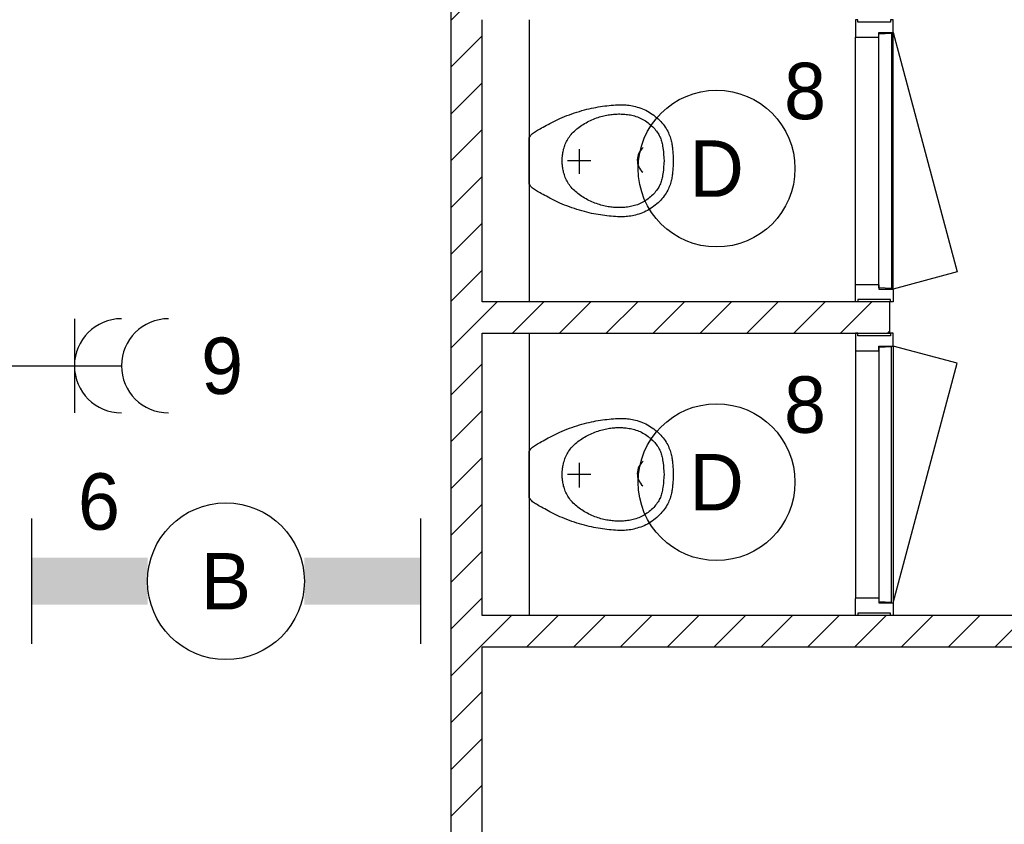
# Model space of a CAD drawing. Header units: millimetres. Extents: x -14827 to 65869, y -40284 to 56382.
# Tile 17 of 53: x 42838 to 45977, y 21244 to 23810. Entities that reach past the tile are written whole.
import ezdxf
from ezdxf.enums import TextEntityAlignment as Align

# ---------------------------------------------------------------- set-up
doc = ezdxf.new("R2010")
doc.units = ezdxf.units.MM
doc.header["$LTSCALE"] = 100
for name, color, linetype in [('AA32XI--_HOUT', 242, 'Continuous'), ('EL6222--', 130, 'Continuous'), ('EL6311--', 130, 'Continuous'), ('xref', 9, 'Continuous')]:
    doc.layers.add(name, color=color, linetype=linetype)
doc.styles.add('BURO-018', font='BUROFONT', dxfattribs={"height": 180})

# ---------------------------------------------------------------- blocks, each defined once
blk = doc.blocks.new('1115B61240')
at = {"color": 0}
for p, q in [((-6.2, 2), (-6.2, -2)), ((6.2, 2), (6.2, -2))]:
    blk.add_line(p, q, dxfattribs=at)
at = {"color": 0, "linetype": 'Continuous'}
blk.add_circle((0, 0), 2.5, dxfattribs=at)
at = {"color": 0}
for points in [[(-2.5, 0.75), (-6.2, 0.75), (-2.5, -0.75), (-6.2, -0.75)], [(2.5, 0.75), (6.2, 0.75), (2.5, -0.75), (6.2, -0.75)]]:
    blk.add_solid(points, dxfattribs=at)
at = {"color": 0, "linetype": 'Continuous', "style": 'BURO-018'}
for tag, p in [('E_GKAST', (0, 8)), ('E_GROEP', (0, 5)), ('E_SGROEP', (4.5, 5)), ('E_ARMCODE', (0, 0)), ('E_SLET', (4.5, -3))]:
    blk.add_attdef(tag, text='', height=1.8, dxfattribs=at).set_placement(p, align=Align.MIDDLE)
blk = doc.blocks.new('111304A')
at = {"color": 0, "linetype": 'Continuous'}
for p, q in [((0, 1), (0, 4.5)), ((-1.5, 3), (1.5, 3))]:
    blk.add_line(p, q, dxfattribs=at)
for centre in [(0, 6), (0, 4.5)]:
    blk.add_arc(centre, 1.5, 180, 0, dxfattribs=at)
at = {"color": 0, "linetype": 'Continuous', "style": 'BURO-018'}
for tag, p in [('E_GKAST', (0, 11.5)), ('E_GROEP', (0, 8.5)), ('E_SGROEP', (4.5, 8.5))]:
    blk.add_attdef(tag, text='', height=1.8, dxfattribs=at).set_placement(p, align=Align.MIDDLE)
at = {"color": 0, "linetype": 'Continuous', "style": 'BURO-018', "flags": 1}
for tag, p in [('E_VERMCODE', (13, 8.5)), ('E_MATCODE', (0, 0))]:
    blk.add_attdef(tag, text='', height=1.8, dxfattribs=at).set_placement(p, align=Align.MIDDLE)
blk = doc.blocks.new('1115B3A')
at = {"color": 0, "linetype": 'Continuous'}
blk.add_circle((0, 0), 2.5, dxfattribs=at)
at = {"color": 0, "linetype": 'Continuous', "style": 'BURO-018'}
for tag, p in [('E_GKAST', (0, 8)), ('E_GROEP', (0, 5)), ('E_SGROEP', (4.5, 5)), ('E_ARMCODE', (0, 0)), ('E_SLET', (4.5, -1))]:
    blk.add_attdef(tag, text='', height=1.8, dxfattribs=at).set_placement(p, align=Align.MIDDLE)

msp = doc.modelspace()

# ---------------------------------------------------------------- hatches: boundary and pattern name
at = {"layer": 'AA32XI--_HOUT'}
h = msp.add_hatch(dxfattribs=at)
h.set_pattern_fill('', color=256, scale=880, style=0, pattern_type=0)
h.set_pattern_definition([])
h.paths.add_polyline_path([(45502.6, 23810), (45502.6, 23756), (45504.6, 23754), (45575.6, 23754), (45577.6, 23756), (45577.6, 23769), (45620.6, 23769), (45622.6, 23771), (45622.6, 23810), (45614.6, 23810), (45614.6, 23802), (45510.6, 23802), (45510.6, 23810)])
h = msp.add_hatch(dxfattribs=at)
h.set_pattern_fill('', color=256, scale=880, angle=90, style=0, pattern_type=0)
h.set_pattern_definition([])
h.paths.add_polyline_path([(45502.6, 22910), (45502.6, 22964), (45504.6, 22966), (45575.6, 22966), (45577.6, 22964), (45577.6, 22951), (45620.6, 22951), (45622.6, 22949), (45622.6, 22910), (45614.6, 22910), (45614.6, 22918), (45510.6, 22918), (45510.6, 22910)])
h = msp.add_hatch(dxfattribs=at)
h.set_pattern_fill('', color=256, scale=880, style=0, pattern_type=0)
h.set_pattern_definition([])
h.paths.add_polyline_path([(45502.6, 22810), (45502.6, 22756), (45504.6, 22754), (45575.6, 22754), (45577.6, 22756), (45577.6, 22769), (45620.6, 22769), (45622.6, 22771), (45622.6, 22810), (45614.6, 22810), (45614.6, 22802), (45510.6, 22802), (45510.6, 22810)])
h = msp.add_hatch(dxfattribs=at)
h.set_pattern_fill('', color=256, scale=880, angle=90, style=0, pattern_type=0)
h.set_pattern_definition([])
h.paths.add_polyline_path([(45502.6, 21910), (45502.6, 21964), (45504.6, 21966), (45575.6, 21966), (45577.6, 21964), (45577.6, 21951), (45620.6, 21951), (45622.6, 21949), (45622.6, 21910), (45614.6, 21910), (45614.6, 21918), (45510.6, 21918), (45510.6, 21910)])

# ---------------------------------------------------------------- linework, layer by layer
at = {"layer": 'xref'}
for p, q in [((44212.6, 28810), (44212.6, 20010)), ((44212.6, 23807.7), (44315, 23910)), ((44312.6, 22910), (44312.6, 23810)), ((44462.6, 23810), (44462.6, 22910)), ((45577.6, 23765), (45617.6, 23767)), ((45577.6, 22955), (45577.6, 23765)), ((45617.6, 23767), (45617.6, 22953)), ((45622.6, 22951), (45622.6, 23769)), ((45622.6, 23769), (45827.1, 23005.8)), ((44212.6, 23658.3), (44312.6, 23758.3)), ((45502.6, 22966), (45502.6, 23754)), ((45577.6, 22966), (45577.6, 23754)), ((44212.6, 23509), (44312.6, 23609)), ((44598.6, 23509.8), (44606.6, 23512.6)), ((44606.6, 23512.6), (44614.7, 23515.2)), ((44614.7, 23515.2), (44622.7, 23517.7)), ((44622.7, 23517.7), (44630.6, 23520)), ((44630.6, 23520), (44638.4, 23522.2)), ((44638.4, 23522.2), (44646.1, 23524.2)), ((44646.1, 23524.2), (44653.5, 23526)), ((44653.5, 23526), (44660.9, 23527.6)), ((44660.9, 23527.6), (44668.1, 23529.1)), ((44668.1, 23529.1), (44675.2, 23530.4)), ((44675.2, 23530.4), (44682.3, 23531.7)), ((44682.3, 23531.7), (44689.4, 23532.8)), ((44689.4, 23532.8), (44696.4, 23533.8)), ((44696.4, 23533.8), (44703.5, 23534.8)), ((44703.5, 23534.8), (44710.5, 23535.6)), ((44710.5, 23535.6), (44717.5, 23536.4)), ((44717.5, 23536.4), (44724.3, 23537.1)), ((44724.3, 23537.1), (44731, 23537.6)), ((44731, 23537.6), (44737.6, 23538.1)), ((44737.6, 23538.1), (44743.9, 23538.4)), ((44743.9, 23538.4), (44749.9, 23538.6)), ((44749.9, 23538.6), (44755.6, 23538.7)), ((44755.6, 23538.7), (44761.1, 23538.7)), ((44761.1, 23538.7), (44766.3, 23538.5)), ((44766.3, 23538.5), (44771.4, 23538.2)), ((44771.4, 23538.2), (44776.4, 23537.7)), ((44776.4, 23537.7), (44781.4, 23537.1)), ((44781.4, 23537.1), (44786.4, 23536.3)), ((44786.4, 23536.3), (44791.4, 23535.4)), ((44791.4, 23535.4), (44796.6, 23534.3)), ((44796.6, 23534.3), (44801.8, 23533)), ((44801.8, 23533), (44807.2, 23531.5)), ((44807.2, 23531.5), (44812.5, 23529.9)), ((44812.5, 23529.9), (44817.9, 23528)), ((44817.9, 23528), (44823.4, 23526)), ((44823.4, 23526), (44828.8, 23523.7)), ((44828.8, 23523.7), (44834.1, 23521.1)), ((44834.1, 23521.1), (44839.4, 23518.4)), ((44839.4, 23518.4), (44844.6, 23515.4)), ((44844.6, 23515.4), (44849.7, 23512.1)), ((44849.7, 23512.1), (44854.7, 23508.7)), ((44528.5, 23479.2), (44534.5, 23482.3)), ((44534.5, 23482.3), (44540.7, 23485.4)), ((44540.7, 23485.4), (44547.1, 23488.6)), ((44547.1, 23488.6), (44553.8, 23491.7)), ((44553.8, 23491.7), (44560.7, 23494.8)), ((44560.7, 23494.8), (44567.8, 23498)), ((44567.8, 23498), (44575.2, 23501)), ((44575.2, 23501), (44582.8, 23504)), ((44582.8, 23504), (44590.6, 23507)), ((44590.6, 23507), (44598.6, 23509.8)), ((44639.1, 23478.9), (44643.7, 23481.5)), ((44643.7, 23481.5), (44648.3, 23484)), ((44648.3, 23484), (44653, 23486.4)), ((44653, 23486.4), (44657.8, 23488.7)), ((44657.8, 23488.7), (44662.6, 23490.8)), ((44662.6, 23490.8), (44667.4, 23492.9)), ((44667.4, 23492.9), (44672.2, 23494.8)), ((44672.2, 23494.8), (44677.1, 23496.6)), ((44677.1, 23496.6), (44681.9, 23498.3)), ((44681.9, 23498.3), (44686.6, 23499.8)), ((44686.6, 23499.8), (44691.3, 23501.2)), ((44691.3, 23501.2), (44696, 23502.5)), ((44696, 23502.5), (44700.6, 23503.6)), ((44700.6, 23503.6), (44705.2, 23504.6)), ((44705.2, 23504.6), (44709.7, 23505.5)), ((44709.7, 23505.5), (44714.1, 23506.3)), ((44714.1, 23506.3), (44718.4, 23507)), ((44718.4, 23507), (44722.7, 23507.6)), ((44722.7, 23507.6), (44726.9, 23508.1)), ((44726.9, 23508.1), (44731, 23508.5)), ((44731, 23508.5), (44735.1, 23508.8)), ((44735.1, 23508.8), (44739.1, 23509.1)), ((44739.1, 23509.1), (44743.1, 23509.2)), ((44743.1, 23509.2), (44747.2, 23509.3)), ((44747.2, 23509.3), (44751.3, 23509.3)), ((44751.3, 23509.3), (44755.3, 23509.2)), ((44755.3, 23509.2), (44759.5, 23509.1)), ((44759.5, 23509.1), (44763.6, 23508.8)), ((44763.6, 23508.8), (44767.9, 23508.5)), ((44767.9, 23508.5), (44772.1, 23508.1)), ((44772.1, 23508.1), (44776.4, 23507.5)), ((44776.4, 23507.5), (44780.7, 23506.8)), ((44780.7, 23506.8), (44785.1, 23506.1)), ((44785.1, 23506.1), (44789.5, 23505.1)), ((44789.5, 23505.1), (44794, 23504.1)), ((44794, 23504.1), (44798.5, 23502.9)), ((44798.5, 23502.9), (44803, 23501.5)), ((44803, 23501.5), (44807.5, 23500)), ((44807.5, 23500), (44811.9, 23498.3)), ((44811.9, 23498.3), (44816.4, 23496.4)), ((44816.4, 23496.4), (44820.8, 23494.3)), ((44820.8, 23494.3), (44825.1, 23492)), ((44825.1, 23492), (44829.4, 23489.6)), ((44829.4, 23489.6), (44833.6, 23487)), ((44833.6, 23487), (44837.7, 23484.2)), ((44837.7, 23484.2), (44841.7, 23481.3)), ((44841.7, 23481.3), (44845.5, 23478.2)), ((44854.7, 23508.7), (44859.6, 23505.1)), ((44859.6, 23505.1), (44864.4, 23501.4)), ((44864.4, 23501.4), (44869, 23497.5)), ((44869, 23497.5), (44873.4, 23493.5)), ((44873.4, 23493.5), (44877.7, 23489.4)), ((44877.7, 23489.4), (44881.7, 23485.2)), ((44881.7, 23485.2), (44885.6, 23480.9)), ((44885.6, 23480.9), (44889.3, 23476.5)), ((44212.6, 23359.7), (44312.6, 23459.7)), ((44473.3, 23447.2), (44476.1, 23449.4)), ((44476.1, 23449.4), (44479, 23451.5)), ((44479, 23451.5), (44482.1, 23453.4)), ((44482.1, 23453.4), (44485.5, 23455.4)), ((44485.5, 23455.4), (44489.2, 23457.5)), ((44489.2, 23457.5), (44493.1, 23459.8)), ((44493.1, 23459.8), (44497.4, 23462.2)), ((44497.4, 23462.2), (44502, 23464.8)), ((44502, 23464.8), (44506.8, 23467.5)), ((44506.8, 23467.5), (44511.9, 23470.3)), ((44511.9, 23470.3), (44517.2, 23473.2)), ((44517.2, 23473.2), (44522.7, 23476.2)), ((44522.7, 23476.2), (44528.5, 23479.2)), ((44599.7, 23447.9), (44603, 23451.4)), ((44603, 23451.4), (44606.5, 23454.9)), ((44606.5, 23454.9), (44610.1, 23458.2)), ((44610.1, 23458.2), (44613.9, 23461.5)), ((44613.9, 23461.5), (44617.8, 23464.6)), ((44617.8, 23464.6), (44621.8, 23467.7)), ((44621.8, 23467.7), (44626, 23470.6)), ((44626, 23470.6), (44630.3, 23473.5)), ((44630.3, 23473.5), (44634.6, 23476.2)), ((44634.6, 23476.2), (44639.1, 23478.9)), ((44845.5, 23478.2), (44849.3, 23475.1)), ((44849.3, 23475.1), (44852.9, 23471.8)), ((44852.9, 23471.8), (44856.3, 23468.5)), ((44856.3, 23468.5), (44859.6, 23465.2)), ((44859.6, 23465.2), (44862.7, 23461.7)), ((44862.7, 23461.7), (44865.6, 23458.2)), ((44865.6, 23458.2), (44868.3, 23454.7)), ((44868.3, 23454.7), (44870.9, 23451.2)), ((44870.9, 23451.2), (44873.3, 23447.6)), ((44889.3, 23476.5), (44892.7, 23472.1)), ((44892.7, 23472.1), (44895.9, 23467.6)), ((44895.9, 23467.6), (44898.9, 23463.1)), ((44898.9, 23463.1), (44901.6, 23458.6)), ((44901.6, 23458.6), (44904, 23454.1)), ((44904, 23454.1), (44906.2, 23449.6)), ((44906.2, 23449.6), (44908.2, 23445.1)), ((44462.6, 23433.4), (44465.4, 23437.9)), ((44462.6, 23286.6), (44462.6, 23433.4)), ((44465.4, 23437.9), (44468, 23441.6)), ((44468, 23441.6), (44470.6, 23444.6)), ((44470.6, 23444.6), (44473.3, 23447.2)), ((44579.4, 23417.2), (44581.3, 23421.2)), ((44581.3, 23421.2), (44583.4, 23425.2)), ((44583.4, 23425.2), (44585.7, 23429.1)), ((44585.7, 23429.1), (44588.1, 23433)), ((44588.1, 23433), (44590.7, 23436.8)), ((44590.7, 23436.8), (44593.6, 23440.6)), ((44593.6, 23440.6), (44596.6, 23444.3)), ((44596.6, 23444.3), (44599.7, 23447.9)), ((44873.3, 23447.6), (44875.4, 23444)), ((44875.4, 23444), (44877.3, 23440.4)), ((44877.3, 23440.4), (44879.1, 23436.9)), ((44879.1, 23436.9), (44880.7, 23433.2)), ((44880.7, 23433.2), (44882.1, 23429.6)), ((44882.1, 23429.6), (44883.3, 23425.9)), ((44883.3, 23425.9), (44884.4, 23422.2)), ((44884.4, 23422.2), (44885.5, 23418.5)), ((44885.5, 23418.5), (44886.4, 23414.7)), ((44908.2, 23445.1), (44910, 23440.6)), ((44910, 23440.6), (44911.5, 23436.3)), ((44911.5, 23436.3), (44912.9, 23432.1)), ((44912.9, 23432.1), (44914.1, 23428)), ((44914.1, 23428), (44915.1, 23424)), ((44915.1, 23424), (44916, 23420.2)), ((44916, 23420.2), (44916.8, 23416.5)), ((44570, 23386.1), (44570.7, 23389.7)), ((44570.7, 23389.7), (44571.5, 23393.5)), ((44571.5, 23393.5), (44572.4, 23397.3)), ((44572.4, 23397.3), (44573.5, 23401.2)), ((44573.5, 23401.2), (44574.7, 23405.2)), ((44574.7, 23405.2), (44576.1, 23409.2)), ((44576.1, 23409.2), (44577.7, 23413.2)), ((44577.7, 23413.2), (44579.4, 23417.2)), ((44622.6, 23318.7), (44622.6, 23397.1)), ((44886.4, 23414.7), (44887.2, 23410.8)), ((44887.2, 23410.8), (44888, 23406.5)), ((44888, 23406.5), (44888.8, 23401.6)), ((44888.8, 23401.6), (44889.5, 23395.8)), ((44889.5, 23395.8), (44890.2, 23388.8)), ((44890.2, 23388.8), (44891, 23380.4)), ((44916.8, 23416.5), (44917.5, 23412.9)), ((44917.5, 23412.9), (44918.1, 23409.4)), ((44918.1, 23409.4), (44918.6, 23405.9)), ((44918.6, 23405.9), (44919.1, 23402.3)), ((44919.1, 23402.3), (44919.5, 23398.6)), ((44919.5, 23398.6), (44919.9, 23394.8)), ((44919.9, 23394.8), (44920.3, 23390.8)), ((44920.3, 23390.8), (44920.6, 23386.7)), ((44920.6, 23386.7), (44920.9, 23382.5)), ((44567.3, 23363.1), (44567.4, 23364.3)), ((44567.3, 23362), (44567.3, 23363.1)), ((44567.3, 23361), (44567.3, 23362)), ((44567.3, 23360), (44567.3, 23361)), ((44567.3, 23359.1), (44567.3, 23360)), ((44567.3, 23358.1), (44567.3, 23359.1)), ((44567.3, 23357), (44567.3, 23358.1)), ((44567.4, 23355.8), (44567.3, 23357)), ((44567.4, 23364.3), (44567.5, 23365.7)), ((44567.5, 23354.4), (44567.4, 23355.8)), ((44567.5, 23365.7), (44567.6, 23367.3)), ((44567.6, 23367.3), (44567.7, 23369.1)), ((44567.7, 23369.1), (44567.9, 23371.2)), ((44567.9, 23371.2), (44568.2, 23373.7)), ((44568.2, 23373.7), (44568.5, 23376.4)), ((44568.5, 23376.4), (44568.9, 23379.4)), ((44568.9, 23379.4), (44569.4, 23382.7)), ((44569.4, 23382.7), (44570, 23386.1)), ((44659.2, 23360), (44584.6, 23360)), ((44891, 23380.4), (44891.8, 23370.2)), ((44891.8, 23370.2), (44892.7, 23357.9)), ((44892.7, 23362.1), (44891.8, 23349.9)), ((44920.9, 23382.5), (44921.2, 23378.1)), ((44921.2, 23378.1), (44921.5, 23373.7)), ((44921.5, 23373.7), (44921.6, 23369.1)), ((44921.6, 23369.1), (44921.7, 23364.6)), ((44921.7, 23355.4), (44921.6, 23350.9)), ((44921.7, 23364.6), (44921.8, 23360)), ((44921.8, 23360), (44921.7, 23355.4)), ((44567.6, 23352.8), (44567.5, 23354.4)), ((44567.7, 23350.9), (44567.6, 23352.8)), ((44567.9, 23348.8), (44567.7, 23350.9)), ((44568.2, 23346.4), (44567.9, 23348.8)), ((44568.5, 23343.6), (44568.2, 23346.4)), ((44568.9, 23340.6), (44568.5, 23343.6)), ((44569.4, 23337.4), (44568.9, 23340.6)), ((44570, 23333.9), (44569.4, 23337.4)), ((44570.7, 23330.3), (44570, 23333.9)), ((44571.5, 23326.5), (44570.7, 23330.3)), ((44572.4, 23322.7), (44571.5, 23326.5)), ((44889.5, 23324.2), (44888.8, 23318.4)), ((44890.2, 23331.2), (44889.5, 23324.2)), ((44891, 23339.6), (44890.2, 23331.2)), ((44891.8, 23349.9), (44891, 23339.6)), ((44919.9, 23325.2), (44919.5, 23321.4)), ((44920.3, 23329.2), (44919.9, 23325.2)), ((44920.6, 23333.3), (44920.3, 23329.2)), ((44920.9, 23337.6), (44920.6, 23333.3)), ((44921.2, 23341.9), (44920.9, 23337.6)), ((44921.5, 23346.4), (44921.2, 23341.9)), ((44921.6, 23350.9), (44921.5, 23346.4)), ((44212.6, 23210.3), (44312.6, 23310.3)), ((44573.5, 23318.8), (44572.4, 23322.7)), ((44574.7, 23314.8), (44573.5, 23318.8)), ((44576.1, 23310.9), (44574.7, 23314.8)), ((44577.7, 23306.8), (44576.1, 23310.9)), ((44579.4, 23302.8), (44577.7, 23306.8)), ((44581.3, 23298.8), (44579.4, 23302.8)), ((44583.4, 23294.9), (44581.3, 23298.8)), ((44585.7, 23290.9), (44583.4, 23294.9)), ((44883.3, 23294.1), (44882.1, 23290.4)), ((44884.4, 23297.8), (44883.3, 23294.1)), ((44885.5, 23301.6), (44884.4, 23297.8)), ((44886.4, 23305.4), (44885.5, 23301.6)), ((44887.2, 23309.3), (44886.4, 23305.4)), ((44888, 23313.5), (44887.2, 23309.3)), ((44888.8, 23318.4), (44888, 23313.5)), ((44914.1, 23292.1), (44912.9, 23288)), ((44915.1, 23296), (44914.1, 23292.1)), ((44916, 23299.8), (44915.1, 23296)), ((44916.8, 23303.5), (44916, 23299.8)), ((44917.5, 23307.1), (44916.8, 23303.5)), ((44918.1, 23310.6), (44917.5, 23307.1)), ((44918.6, 23314.2), (44918.1, 23310.6)), ((44919.1, 23317.8), (44918.6, 23314.2)), ((44919.5, 23321.4), (44919.1, 23317.8)), ((44465.4, 23282.2), (44462.6, 23286.6)), ((44468, 23278.5), (44465.4, 23282.2)), ((44470.6, 23275.4), (44468, 23278.5)), ((44473.3, 23272.8), (44470.6, 23275.4)), ((44476.1, 23270.6), (44473.3, 23272.8)), ((44479, 23268.6), (44476.1, 23270.6)), ((44482.1, 23266.6), (44479, 23268.6)), ((44485.5, 23264.7), (44482.1, 23266.6)), ((44489.2, 23262.5), (44485.5, 23264.7)), ((44493.1, 23260.2), (44489.2, 23262.5)), ((44588.1, 23287), (44585.7, 23290.9)), ((44590.7, 23283.2), (44588.1, 23287)), ((44593.6, 23279.4), (44590.7, 23283.2)), ((44596.6, 23275.8), (44593.6, 23279.4)), ((44599.7, 23272.1), (44596.6, 23275.8)), ((44603, 23268.6), (44599.7, 23272.1)), ((44606.5, 23265.2), (44603, 23268.6)), ((44610.1, 23261.8), (44606.5, 23265.2)), ((44613.9, 23258.6), (44610.1, 23261.8)), ((44865.6, 23261.8), (44862.7, 23258.3)), ((44868.3, 23265.3), (44865.6, 23261.8)), ((44870.9, 23268.9), (44868.3, 23265.3)), ((44873.3, 23272.4), (44870.9, 23268.9)), ((44875.4, 23276), (44873.3, 23272.4)), ((44877.3, 23279.6), (44875.4, 23276)), ((44879.1, 23283.2), (44877.3, 23279.6)), ((44880.7, 23286.8), (44879.1, 23283.2)), ((44882.1, 23290.4), (44880.7, 23286.8)), ((44901.6, 23261.4), (44898.9, 23256.9)), ((44904, 23266), (44901.6, 23261.4)), ((44906.2, 23270.5), (44904, 23266)), ((44908.2, 23275), (44906.2, 23270.5)), ((44910, 23279.4), (44908.2, 23275)), ((44911.5, 23283.7), (44910, 23279.4)), ((44912.9, 23288), (44911.5, 23283.7)), ((44497.4, 23257.8), (44493.1, 23260.2)), ((44502, 23255.2), (44497.4, 23257.8)), ((44506.8, 23252.5), (44502, 23255.2)), ((44511.9, 23249.7), (44506.8, 23252.5)), ((44517.2, 23246.8), (44511.9, 23249.7)), ((44522.7, 23243.9), (44517.2, 23246.8)), ((44528.5, 23240.8), (44522.7, 23243.9)), ((44534.5, 23237.7), (44528.5, 23240.8)), ((44540.7, 23234.6), (44534.5, 23237.7)), ((44547.1, 23231.5), (44540.7, 23234.6)), ((44553.8, 23228.3), (44547.1, 23231.5)), ((44617.8, 23255.4), (44613.9, 23258.6)), ((44621.8, 23252.4), (44617.8, 23255.4)), ((44626, 23249.4), (44621.8, 23252.4)), ((44630.3, 23246.6), (44626, 23249.4)), ((44634.6, 23243.8), (44630.3, 23246.6)), ((44639.1, 23241.1), (44634.6, 23243.8)), ((44643.7, 23238.5), (44639.1, 23241.1)), ((44648.3, 23236), (44643.7, 23238.5)), ((44653, 23233.7), (44648.3, 23236)), ((44657.8, 23231.4), (44653, 23233.7)), ((44662.6, 23229.2), (44657.8, 23231.4)), ((44829.4, 23230.5), (44825.1, 23228)), ((44833.6, 23233.1), (44829.4, 23230.5)), ((44837.7, 23235.9), (44833.6, 23233.1)), ((44841.7, 23238.8), (44837.7, 23235.9)), ((44845.5, 23241.8), (44841.7, 23238.8)), ((44849.3, 23245), (44845.5, 23241.8)), ((44852.9, 23248.2), (44849.3, 23245)), ((44856.3, 23251.5), (44852.9, 23248.2)), ((44859.6, 23254.9), (44856.3, 23251.5)), ((44862.7, 23258.3), (44859.6, 23254.9)), ((44877.7, 23230.7), (44873.4, 23226.5)), ((44881.7, 23234.9), (44877.7, 23230.7)), ((44885.6, 23239.2), (44881.7, 23234.9)), ((44889.3, 23243.5), (44885.6, 23239.2)), ((44892.7, 23247.9), (44889.3, 23243.5)), ((44895.9, 23252.4), (44892.7, 23247.9)), ((44898.9, 23256.9), (44895.9, 23252.4)), ((44560.7, 23225.2), (44553.8, 23228.3)), ((44567.8, 23222.1), (44560.7, 23225.2)), ((44575.2, 23219), (44567.8, 23222.1)), ((44582.8, 23216), (44575.2, 23219)), ((44590.6, 23213.1), (44582.8, 23216)), ((44598.6, 23210.2), (44590.6, 23213.1)), ((44606.6, 23207.5), (44598.6, 23210.2)), ((44614.7, 23204.8), (44606.6, 23207.5)), ((44622.7, 23202.3), (44614.7, 23204.8)), ((44630.6, 23200), (44622.7, 23202.3)), ((44638.4, 23197.9), (44630.6, 23200)), ((44646.1, 23195.9), (44638.4, 23197.9)), ((44667.4, 23227.1), (44662.6, 23229.2)), ((44672.2, 23225.2), (44667.4, 23227.1)), ((44677.1, 23223.4), (44672.2, 23225.2)), ((44681.9, 23221.7), (44677.1, 23223.4)), ((44686.6, 23220.2), (44681.9, 23221.7)), ((44691.3, 23218.8), (44686.6, 23220.2)), ((44696, 23217.6), (44691.3, 23218.8)), ((44700.6, 23216.4), (44696, 23217.6)), ((44705.2, 23215.4), (44700.6, 23216.4)), ((44709.7, 23214.5), (44705.2, 23215.4)), ((44714.1, 23213.7), (44709.7, 23214.5)), ((44718.4, 23213.1), (44714.1, 23213.7)), ((44722.7, 23212.5), (44718.4, 23213.1)), ((44726.9, 23212), (44722.7, 23212.5)), ((44731, 23211.5), (44726.9, 23212)), ((44735.1, 23211.2), (44731, 23211.5)), ((44739.1, 23211), (44735.1, 23211.2)), ((44743.1, 23210.8), (44739.1, 23211)), ((44747.2, 23210.7), (44743.1, 23210.8)), ((44751.3, 23210.7), (44747.2, 23210.7)), ((44755.3, 23210.8), (44751.3, 23210.7)), ((44759.5, 23211), (44755.3, 23210.8)), ((44763.6, 23211.2), (44759.5, 23211)), ((44767.9, 23211.5), (44763.6, 23211.2)), ((44772.1, 23212), (44767.9, 23211.5)), ((44776.4, 23212.5), (44772.1, 23212)), ((44780.7, 23213.2), (44776.4, 23212.5)), ((44785.1, 23214), (44780.7, 23213.2)), ((44789.5, 23214.9), (44785.1, 23214)), ((44794, 23216), (44789.5, 23214.9)), ((44798.5, 23217.2), (44794, 23216)), ((44803, 23218.5), (44798.5, 23217.2)), ((44807.5, 23220.1), (44803, 23218.5)), ((44811.9, 23221.8), (44807.5, 23220.1)), ((44816.4, 23223.6), (44811.9, 23221.8)), ((44820.8, 23225.7), (44816.4, 23223.6)), ((44825.1, 23228), (44820.8, 23225.7)), ((44834.1, 23198.9), (44828.8, 23196.4)), ((44839.4, 23201.7), (44834.1, 23198.9)), ((44844.6, 23204.7), (44839.4, 23201.7)), ((44849.7, 23207.9), (44844.6, 23204.7)), ((44854.7, 23211.3), (44849.7, 23207.9)), ((44859.6, 23214.9), (44854.7, 23211.3)), ((44864.4, 23218.6), (44859.6, 23214.9)), ((44869, 23222.5), (44864.4, 23218.6)), ((44873.4, 23226.5), (44869, 23222.5)), ((44653.5, 23194.1), (44646.1, 23195.9)), ((44660.9, 23192.5), (44653.5, 23194.1)), ((44668.1, 23191), (44660.9, 23192.5)), ((44675.2, 23189.6), (44668.1, 23191)), ((44682.3, 23188.4), (44675.2, 23189.6)), ((44689.4, 23187.3), (44682.3, 23188.4)), ((44696.4, 23186.2), (44689.4, 23187.3)), ((44703.5, 23185.3), (44696.4, 23186.2)), ((44710.5, 23184.4), (44703.5, 23185.3)), ((44717.5, 23183.7), (44710.5, 23184.4)), ((44724.3, 23183), (44717.5, 23183.7)), ((44731, 23182.4), (44724.3, 23183)), ((44737.6, 23182), (44731, 23182.4)), ((44743.9, 23181.6), (44737.6, 23182)), ((44749.9, 23181.4), (44743.9, 23181.6)), ((44755.6, 23181.3), (44749.9, 23181.4)), ((44761.1, 23181.4), (44755.6, 23181.3)), ((44766.3, 23181.5), (44761.1, 23181.4)), ((44771.4, 23181.9), (44766.3, 23181.5)), ((44776.4, 23182.3), (44771.4, 23181.9)), ((44781.4, 23183), (44776.4, 23182.3)), ((44786.4, 23183.7), (44781.4, 23183)), ((44791.4, 23184.7), (44786.4, 23183.7)), ((44796.6, 23185.8), (44791.4, 23184.7)), ((44801.8, 23187), (44796.6, 23185.8)), ((44807.2, 23188.5), (44801.8, 23187)), ((44812.5, 23190.2), (44807.2, 23188.5)), ((44817.9, 23192), (44812.5, 23190.2)), ((44823.4, 23194.1), (44817.9, 23192)), ((44828.8, 23196.4), (44823.4, 23194.1)), ((44212.6, 23061), (44312.6, 23161)), ((44212.6, 22911.6), (44312.6, 23011.6)), ((45827.1, 23005.8), (45622.6, 22951)), ((45617.6, 22953), (45577.6, 22955)), ((44212.6, 22762.3), (44360.4, 22910)), ((45512.6, 22910), (44312.6, 22910)), ((44409.7, 22810), (44509.7, 22910)), ((44559, 22810), (44659, 22910)), ((44708.4, 22810), (44808.4, 22910)), ((44857.7, 22810), (44957.7, 22910)), ((45007.1, 22810), (45107.1, 22910)), ((45156.4, 22810), (45256.4, 22910)), ((45305.7, 22810), (45405.7, 22910)), ((45455.1, 22810), (45555.1, 22910)), ((45612.6, 22910), (45512.6, 22910)), ((45612.6, 22810), (45612.6, 22910)), ((44312.6, 21910), (44312.6, 22810)), ((44312.6, 22810), (45512.6, 22810)), ((44462.6, 22810), (44462.6, 21910)), ((45512.6, 22810), (45612.6, 22810)), ((45604.4, 22810), (45612.6, 22818.2)), ((45617.6, 22767), (45577.6, 22765)), ((45577.6, 22765), (45577.6, 21955)), ((45617.6, 21953), (45617.6, 22767)), ((45827.1, 22714.2), (45622.6, 22769)), ((45622.6, 22769), (45622.6, 21951)), ((45502.6, 22754), (45502.6, 21966)), ((45577.6, 22754), (45577.6, 21966)), ((44212.6, 22613), (44312.6, 22713)), ((45622.6, 21951), (45827.1, 22714.2)), ((44212.6, 22463.6), (44312.6, 22563.6)), ((44743.9, 22538.4), (44749.9, 22538.6)), ((44749.9, 22538.6), (44755.6, 22538.7)), ((44755.6, 22538.7), (44761.1, 22538.7)), ((44761.1, 22538.7), (44766.3, 22538.5)), ((44590.6, 22507), (44598.6, 22509.8)), ((44598.6, 22509.8), (44606.6, 22512.6)), ((44606.6, 22512.6), (44614.7, 22515.2)), ((44614.7, 22515.2), (44622.7, 22517.7)), ((44622.7, 22517.7), (44630.6, 22520)), ((44630.6, 22520), (44638.4, 22522.2)), ((44638.4, 22522.2), (44646.1, 22524.2)), ((44646.1, 22524.2), (44653.5, 22526)), ((44653.5, 22526), (44660.9, 22527.6)), ((44660.9, 22527.6), (44668.1, 22529.1)), ((44668.1, 22529.1), (44675.2, 22530.4)), ((44675.2, 22530.4), (44682.3, 22531.7)), ((44682.3, 22531.7), (44689.4, 22532.8)), ((44689.4, 22532.8), (44696.4, 22533.8)), ((44696.4, 22533.8), (44703.5, 22534.8)), ((44703.5, 22534.8), (44710.5, 22535.6)), ((44710.5, 22535.6), (44717.5, 22536.4)), ((44717.5, 22536.4), (44724.3, 22537.1)), ((44718.4, 22507), (44722.7, 22507.6)), ((44722.7, 22507.6), (44726.9, 22508.1)), ((44724.3, 22537.1), (44731, 22537.6)), ((44726.9, 22508.1), (44731, 22508.5)), ((44731, 22537.6), (44737.6, 22538.1)), ((44731, 22508.5), (44735.1, 22508.8)), ((44735.1, 22508.8), (44739.1, 22509.1)), ((44737.6, 22538.1), (44743.9, 22538.4)), ((44739.1, 22509.1), (44743.1, 22509.2)), ((44743.1, 22509.2), (44747.2, 22509.3)), ((44747.2, 22509.3), (44751.3, 22509.3)), ((44751.3, 22509.3), (44755.3, 22509.2)), ((44755.3, 22509.2), (44759.5, 22509.1)), ((44759.5, 22509.1), (44763.6, 22508.8)), ((44763.6, 22508.8), (44767.9, 22508.5)), ((44766.3, 22538.5), (44771.4, 22538.2)), ((44767.9, 22508.5), (44772.1, 22508.1)), ((44771.4, 22538.2), (44776.4, 22537.7)), ((44772.1, 22508.1), (44776.4, 22507.5)), ((44776.4, 22537.7), (44781.4, 22537.1)), ((44776.4, 22507.5), (44780.7, 22506.8)), ((44781.4, 22537.1), (44786.4, 22536.3)), ((44786.4, 22536.3), (44791.4, 22535.4)), ((44791.4, 22535.4), (44796.6, 22534.3)), ((44796.6, 22534.3), (44801.8, 22533)), ((44801.8, 22533), (44807.2, 22531.5)), ((44807.2, 22531.5), (44812.5, 22529.9)), ((44812.5, 22529.9), (44817.9, 22528)), ((44817.9, 22528), (44823.4, 22526)), ((44823.4, 22526), (44828.8, 22523.7)), ((44828.8, 22523.7), (44834.1, 22521.1)), ((44834.1, 22521.1), (44839.4, 22518.4)), ((44839.4, 22518.4), (44844.6, 22515.4)), ((44844.6, 22515.4), (44849.7, 22512.1)), ((44849.7, 22512.1), (44854.7, 22508.7)), ((44854.7, 22508.7), (44859.6, 22505.1)), ((44517.2, 22473.2), (44522.7, 22476.2)), ((44522.7, 22476.2), (44528.5, 22479.2)), ((44528.5, 22479.2), (44534.5, 22482.3)), ((44534.5, 22482.3), (44540.7, 22485.4)), ((44540.7, 22485.4), (44547.1, 22488.6)), ((44547.1, 22488.6), (44553.8, 22491.7)), ((44553.8, 22491.7), (44560.7, 22494.8)), ((44560.7, 22494.8), (44567.8, 22498)), ((44567.8, 22498), (44575.2, 22501)), ((44575.2, 22501), (44582.8, 22504)), ((44582.8, 22504), (44590.6, 22507)), ((44630.3, 22473.5), (44634.6, 22476.2)), ((44634.6, 22476.2), (44639.1, 22478.9)), ((44639.1, 22478.9), (44643.7, 22481.5)), ((44643.7, 22481.5), (44648.3, 22484)), ((44648.3, 22484), (44653, 22486.4)), ((44653, 22486.4), (44657.8, 22488.7)), ((44657.8, 22488.7), (44662.6, 22490.8)), ((44662.6, 22490.8), (44667.4, 22492.9)), ((44667.4, 22492.9), (44672.2, 22494.8)), ((44672.2, 22494.8), (44677.1, 22496.6)), ((44677.1, 22496.6), (44681.9, 22498.3)), ((44681.9, 22498.3), (44686.6, 22499.8)), ((44686.6, 22499.8), (44691.3, 22501.2)), ((44691.3, 22501.2), (44696, 22502.5)), ((44696, 22502.5), (44700.6, 22503.6)), ((44700.6, 22503.6), (44705.2, 22504.6)), ((44705.2, 22504.6), (44709.7, 22505.5)), ((44709.7, 22505.5), (44714.1, 22506.3)), ((44714.1, 22506.3), (44718.4, 22507)), ((44780.7, 22506.8), (44785.1, 22506.1)), ((44785.1, 22506.1), (44789.5, 22505.1)), ((44789.5, 22505.1), (44794, 22504.1)), ((44794, 22504.1), (44798.5, 22502.9)), ((44798.5, 22502.9), (44803, 22501.5)), ((44803, 22501.5), (44807.5, 22500)), ((44807.5, 22500), (44811.9, 22498.3)), ((44811.9, 22498.3), (44816.4, 22496.4)), ((44816.4, 22496.4), (44820.8, 22494.3)), ((44820.8, 22494.3), (44825.1, 22492)), ((44825.1, 22492), (44829.4, 22489.6)), ((44829.4, 22489.6), (44833.6, 22487)), ((44833.6, 22487), (44837.7, 22484.2)), ((44837.7, 22484.2), (44841.7, 22481.3)), ((44841.7, 22481.3), (44845.5, 22478.2)), ((44845.5, 22478.2), (44849.3, 22475.1)), ((44859.6, 22505.1), (44864.4, 22501.4)), ((44864.4, 22501.4), (44869, 22497.5)), ((44869, 22497.5), (44873.4, 22493.5)), ((44873.4, 22493.5), (44877.7, 22489.4)), ((44877.7, 22489.4), (44881.7, 22485.2)), ((44881.7, 22485.2), (44885.6, 22480.9)), ((44885.6, 22480.9), (44889.3, 22476.5)), ((44889.3, 22476.5), (44892.7, 22472.1)), ((44468, 22441.6), (44470.6, 22444.6)), ((44470.6, 22444.6), (44473.3, 22447.2)), ((44473.3, 22447.2), (44476.1, 22449.4)), ((44476.1, 22449.4), (44479, 22451.5)), ((44479, 22451.5), (44482.1, 22453.4)), ((44482.1, 22453.4), (44485.5, 22455.4)), ((44485.5, 22455.4), (44489.2, 22457.5)), ((44489.2, 22457.5), (44493.1, 22459.8)), ((44493.1, 22459.8), (44497.4, 22462.2)), ((44497.4, 22462.2), (44502, 22464.8)), ((44502, 22464.8), (44506.8, 22467.5)), ((44506.8, 22467.5), (44511.9, 22470.3)), ((44511.9, 22470.3), (44517.2, 22473.2)), ((44596.6, 22444.3), (44599.7, 22447.9)), ((44599.7, 22447.9), (44603, 22451.4)), ((44603, 22451.4), (44606.5, 22454.9)), ((44606.5, 22454.9), (44610.1, 22458.2)), ((44610.1, 22458.2), (44613.9, 22461.5)), ((44613.9, 22461.5), (44617.8, 22464.6)), ((44617.8, 22464.6), (44621.8, 22467.7)), ((44621.8, 22467.7), (44626, 22470.6)), ((44626, 22470.6), (44630.3, 22473.5)), ((44849.3, 22475.1), (44852.9, 22471.8)), ((44852.9, 22471.8), (44856.3, 22468.5)), ((44856.3, 22468.5), (44859.6, 22465.2)), ((44859.6, 22465.2), (44862.7, 22461.7)), ((44862.7, 22461.7), (44865.6, 22458.2)), ((44865.6, 22458.2), (44868.3, 22454.7)), ((44868.3, 22454.7), (44870.9, 22451.2)), ((44870.9, 22451.2), (44873.3, 22447.6)), ((44873.3, 22447.6), (44875.4, 22444)), ((44892.7, 22472.1), (44895.9, 22467.6)), ((44895.9, 22467.6), (44898.9, 22463.1)), ((44898.9, 22463.1), (44901.6, 22458.6)), ((44901.6, 22458.6), (44904, 22454.1)), ((44904, 22454.1), (44906.2, 22449.6)), ((44906.2, 22449.6), (44908.2, 22445.1)), ((44908.2, 22445.1), (44910, 22440.6)), ((44212.6, 22314.3), (44312.6, 22414.3)), ((44462.6, 22433.4), (44465.4, 22437.9)), ((44462.6, 22286.6), (44462.6, 22433.4)), ((44465.4, 22437.9), (44468, 22441.6)), ((44576.1, 22409.2), (44577.7, 22413.2)), ((44577.7, 22413.2), (44579.4, 22417.2)), ((44579.4, 22417.2), (44581.3, 22421.2)), ((44581.3, 22421.2), (44583.4, 22425.2)), ((44583.4, 22425.2), (44585.7, 22429.1)), ((44585.7, 22429.1), (44588.1, 22433)), ((44588.1, 22433), (44590.7, 22436.8)), ((44590.7, 22436.8), (44593.6, 22440.6)), ((44593.6, 22440.6), (44596.6, 22444.3)), ((44875.4, 22444), (44877.3, 22440.4)), ((44877.3, 22440.4), (44879.1, 22436.9)), ((44879.1, 22436.9), (44880.7, 22433.2)), ((44880.7, 22433.2), (44882.1, 22429.6)), ((44882.1, 22429.6), (44883.3, 22425.9)), ((44883.3, 22425.9), (44884.4, 22422.2)), ((44884.4, 22422.2), (44885.5, 22418.5)), ((44885.5, 22418.5), (44886.4, 22414.7)), ((44886.4, 22414.7), (44887.2, 22410.8)), ((44910, 22440.6), (44911.5, 22436.3)), ((44911.5, 22436.3), (44912.9, 22432.1)), ((44912.9, 22432.1), (44914.1, 22428)), ((44914.1, 22428), (44915.1, 22424)), ((44915.1, 22424), (44916, 22420.2)), ((44916, 22420.2), (44916.8, 22416.5)), ((44916.8, 22416.5), (44917.5, 22412.9)), ((44568.9, 22379.4), (44569.4, 22382.7)), ((44569.4, 22382.7), (44570, 22386.1)), ((44570, 22386.1), (44570.7, 22389.7)), ((44570.7, 22389.7), (44571.5, 22393.5)), ((44571.5, 22393.5), (44572.4, 22397.3)), ((44572.4, 22397.3), (44573.5, 22401.2)), ((44573.5, 22401.2), (44574.7, 22405.2)), ((44574.7, 22405.2), (44576.1, 22409.2)), ((44622.6, 22318.7), (44622.6, 22397.1)), ((44887.2, 22410.8), (44888, 22406.5)), ((44888, 22406.5), (44888.8, 22401.6)), ((44888.8, 22401.6), (44889.5, 22395.8)), ((44889.5, 22395.8), (44890.2, 22388.8)), ((44890.2, 22388.8), (44891, 22380.4)), ((44917.5, 22412.9), (44918.1, 22409.4)), ((44918.1, 22409.4), (44918.6, 22405.9)), ((44918.6, 22405.9), (44919.1, 22402.3)), ((44919.1, 22402.3), (44919.5, 22398.6)), ((44919.5, 22398.6), (44919.9, 22394.8)), ((44919.9, 22394.8), (44920.3, 22390.8)), ((44920.3, 22390.8), (44920.6, 22386.7)), ((44920.6, 22386.7), (44920.9, 22382.5)), ((44920.9, 22382.5), (44921.2, 22378.1)), ((44567.3, 22363.1), (44567.4, 22364.3)), ((44567.3, 22362), (44567.3, 22363.1)), ((44567.3, 22361), (44567.3, 22362)), ((44567.3, 22360), (44567.3, 22361)), ((44567.3, 22359.1), (44567.3, 22360)), ((44567.3, 22358.1), (44567.3, 22359.1)), ((44567.3, 22357), (44567.3, 22358.1)), ((44567.4, 22355.8), (44567.3, 22357)), ((44567.4, 22364.3), (44567.5, 22365.7)), ((44567.5, 22354.4), (44567.4, 22355.8)), ((44567.5, 22365.7), (44567.6, 22367.3)), ((44567.6, 22352.8), (44567.5, 22354.4)), ((44567.6, 22367.3), (44567.7, 22369.1)), ((44567.7, 22350.9), (44567.6, 22352.8)), ((44567.7, 22369.1), (44567.9, 22371.2)), ((44567.9, 22348.8), (44567.7, 22350.9)), ((44567.9, 22371.2), (44568.2, 22373.7)), ((44568.2, 22373.7), (44568.5, 22376.4)), ((44568.5, 22376.4), (44568.9, 22379.4)), ((44659.2, 22360), (44584.6, 22360)), ((44891, 22380.4), (44891.8, 22370.2)), ((44891.8, 22370.2), (44892.7, 22357.9)), ((44892.7, 22362.1), (44891.8, 22349.9)), ((44921.2, 22378.1), (44921.5, 22373.7)), ((44921.5, 22373.7), (44921.6, 22369.1)), ((44921.6, 22350.9), (44921.5, 22346.4)), ((44921.6, 22369.1), (44921.7, 22364.6)), ((44921.7, 22355.4), (44921.6, 22350.9)), ((44921.7, 22364.6), (44921.8, 22360)), ((44921.8, 22360), (44921.7, 22355.4)), ((44568.2, 22346.4), (44567.9, 22348.8)), ((44568.5, 22343.6), (44568.2, 22346.4)), ((44568.9, 22340.6), (44568.5, 22343.6)), ((44569.4, 22337.4), (44568.9, 22340.6)), ((44570, 22333.9), (44569.4, 22337.4)), ((44570.7, 22330.3), (44570, 22333.9)), ((44571.5, 22326.5), (44570.7, 22330.3)), ((44572.4, 22322.7), (44571.5, 22326.5)), ((44573.5, 22318.8), (44572.4, 22322.7)), ((44889.5, 22324.2), (44888.8, 22318.4)), ((44890.2, 22331.2), (44889.5, 22324.2)), ((44891, 22339.6), (44890.2, 22331.2)), ((44891.8, 22349.9), (44891, 22339.6)), ((44919.5, 22321.4), (44919.1, 22317.8)), ((44919.9, 22325.2), (44919.5, 22321.4)), ((44920.3, 22329.2), (44919.9, 22325.2)), ((44920.6, 22333.3), (44920.3, 22329.2)), ((44920.9, 22337.6), (44920.6, 22333.3)), ((44921.2, 22341.9), (44920.9, 22337.6)), ((44921.5, 22346.4), (44921.2, 22341.9)), ((44574.7, 22314.8), (44573.5, 22318.8)), ((44576.1, 22310.9), (44574.7, 22314.8)), ((44577.7, 22306.8), (44576.1, 22310.9)), ((44579.4, 22302.8), (44577.7, 22306.8)), ((44581.3, 22298.8), (44579.4, 22302.8)), ((44583.4, 22294.9), (44581.3, 22298.8)), ((44585.7, 22290.9), (44583.4, 22294.9)), ((44588.1, 22287), (44585.7, 22290.9)), ((44882.1, 22290.4), (44880.7, 22286.8)), ((44883.3, 22294.1), (44882.1, 22290.4)), ((44884.4, 22297.8), (44883.3, 22294.1)), ((44885.5, 22301.6), (44884.4, 22297.8)), ((44886.4, 22305.4), (44885.5, 22301.6)), ((44887.2, 22309.3), (44886.4, 22305.4)), ((44888, 22313.5), (44887.2, 22309.3)), ((44888.8, 22318.4), (44888, 22313.5)), ((44912.9, 22288), (44911.5, 22283.7)), ((44914.1, 22292.1), (44912.9, 22288)), ((44915.1, 22296), (44914.1, 22292.1)), ((44916, 22299.8), (44915.1, 22296)), ((44916.8, 22303.5), (44916, 22299.8)), ((44917.5, 22307.1), (44916.8, 22303.5)), ((44918.1, 22310.6), (44917.5, 22307.1)), ((44918.6, 22314.2), (44918.1, 22310.6)), ((44919.1, 22317.8), (44918.6, 22314.2)), ((44212.6, 22164.9), (44312.6, 22264.9)), ((44465.4, 22282.2), (44462.6, 22286.6)), ((44468, 22278.5), (44465.4, 22282.2)), ((44470.6, 22275.4), (44468, 22278.5)), ((44473.3, 22272.8), (44470.6, 22275.4)), ((44476.1, 22270.6), (44473.3, 22272.8)), ((44479, 22268.6), (44476.1, 22270.6)), ((44482.1, 22266.6), (44479, 22268.6)), ((44485.5, 22264.7), (44482.1, 22266.6)), ((44489.2, 22262.5), (44485.5, 22264.7)), ((44493.1, 22260.2), (44489.2, 22262.5)), ((44497.4, 22257.8), (44493.1, 22260.2)), ((44502, 22255.2), (44497.4, 22257.8)), ((44590.7, 22283.2), (44588.1, 22287)), ((44593.6, 22279.4), (44590.7, 22283.2)), ((44596.6, 22275.8), (44593.6, 22279.4)), ((44599.7, 22272.1), (44596.6, 22275.8)), ((44603, 22268.6), (44599.7, 22272.1)), ((44606.5, 22265.2), (44603, 22268.6)), ((44610.1, 22261.8), (44606.5, 22265.2)), ((44613.9, 22258.6), (44610.1, 22261.8)), ((44617.8, 22255.4), (44613.9, 22258.6)), ((44862.7, 22258.3), (44859.6, 22254.9)), ((44865.6, 22261.8), (44862.7, 22258.3)), ((44868.3, 22265.3), (44865.6, 22261.8)), ((44870.9, 22268.9), (44868.3, 22265.3)), ((44873.3, 22272.4), (44870.9, 22268.9)), ((44875.4, 22276), (44873.3, 22272.4)), ((44877.3, 22279.6), (44875.4, 22276)), ((44879.1, 22283.2), (44877.3, 22279.6)), ((44880.7, 22286.8), (44879.1, 22283.2)), ((44898.9, 22256.9), (44895.9, 22252.4)), ((44901.6, 22261.4), (44898.9, 22256.9)), ((44904, 22266), (44901.6, 22261.4)), ((44906.2, 22270.5), (44904, 22266)), ((44908.2, 22275), (44906.2, 22270.5)), ((44910, 22279.4), (44908.2, 22275)), ((44911.5, 22283.7), (44910, 22279.4)), ((44506.8, 22252.5), (44502, 22255.2)), ((44511.9, 22249.7), (44506.8, 22252.5)), ((44517.2, 22246.8), (44511.9, 22249.7)), ((44522.7, 22243.9), (44517.2, 22246.8)), ((44528.5, 22240.8), (44522.7, 22243.9)), ((44534.5, 22237.7), (44528.5, 22240.8)), ((44540.7, 22234.6), (44534.5, 22237.7)), ((44547.1, 22231.5), (44540.7, 22234.6)), ((44553.8, 22228.3), (44547.1, 22231.5)), ((44560.7, 22225.2), (44553.8, 22228.3)), ((44567.8, 22222.1), (44560.7, 22225.2)), ((44621.8, 22252.4), (44617.8, 22255.4)), ((44626, 22249.4), (44621.8, 22252.4)), ((44630.3, 22246.6), (44626, 22249.4)), ((44634.6, 22243.8), (44630.3, 22246.6)), ((44639.1, 22241.1), (44634.6, 22243.8)), ((44643.7, 22238.5), (44639.1, 22241.1)), ((44648.3, 22236), (44643.7, 22238.5)), ((44653, 22233.7), (44648.3, 22236)), ((44657.8, 22231.4), (44653, 22233.7)), ((44662.6, 22229.2), (44657.8, 22231.4)), ((44667.4, 22227.1), (44662.6, 22229.2)), ((44672.2, 22225.2), (44667.4, 22227.1)), ((44677.1, 22223.4), (44672.2, 22225.2)), ((44820.8, 22225.7), (44816.4, 22223.6)), ((44825.1, 22228), (44820.8, 22225.7)), ((44829.4, 22230.5), (44825.1, 22228)), ((44833.6, 22233.1), (44829.4, 22230.5)), ((44837.7, 22235.9), (44833.6, 22233.1)), ((44841.7, 22238.8), (44837.7, 22235.9)), ((44845.5, 22241.8), (44841.7, 22238.8)), ((44849.3, 22245), (44845.5, 22241.8)), ((44852.9, 22248.2), (44849.3, 22245)), ((44856.3, 22251.5), (44852.9, 22248.2)), ((44859.6, 22254.9), (44856.3, 22251.5)), ((44873.4, 22226.5), (44869, 22222.5)), ((44877.7, 22230.7), (44873.4, 22226.5)), ((44881.7, 22234.9), (44877.7, 22230.7)), ((44885.6, 22239.2), (44881.7, 22234.9)), ((44889.3, 22243.5), (44885.6, 22239.2)), ((44892.7, 22247.9), (44889.3, 22243.5)), ((44895.9, 22252.4), (44892.7, 22247.9)), ((44575.2, 22219), (44567.8, 22222.1)), ((44582.8, 22216), (44575.2, 22219)), ((44590.6, 22213.1), (44582.8, 22216)), ((44598.6, 22210.2), (44590.6, 22213.1)), ((44606.6, 22207.5), (44598.6, 22210.2)), ((44614.7, 22204.8), (44606.6, 22207.5)), ((44622.7, 22202.3), (44614.7, 22204.8)), ((44630.6, 22200), (44622.7, 22202.3)), ((44638.4, 22197.9), (44630.6, 22200)), ((44646.1, 22195.9), (44638.4, 22197.9)), ((44653.5, 22194.1), (44646.1, 22195.9)), ((44660.9, 22192.5), (44653.5, 22194.1)), ((44681.9, 22221.7), (44677.1, 22223.4)), ((44686.6, 22220.2), (44681.9, 22221.7)), ((44691.3, 22218.8), (44686.6, 22220.2)), ((44696, 22217.6), (44691.3, 22218.8)), ((44700.6, 22216.4), (44696, 22217.6)), ((44705.2, 22215.4), (44700.6, 22216.4)), ((44709.7, 22214.5), (44705.2, 22215.4)), ((44714.1, 22213.7), (44709.7, 22214.5)), ((44718.4, 22213.1), (44714.1, 22213.7)), ((44722.7, 22212.5), (44718.4, 22213.1)), ((44726.9, 22212), (44722.7, 22212.5)), ((44731, 22211.5), (44726.9, 22212)), ((44735.1, 22211.2), (44731, 22211.5)), ((44739.1, 22211), (44735.1, 22211.2)), ((44743.1, 22210.8), (44739.1, 22211)), ((44747.2, 22210.7), (44743.1, 22210.8)), ((44751.3, 22210.7), (44747.2, 22210.7)), ((44755.3, 22210.8), (44751.3, 22210.7)), ((44759.5, 22211), (44755.3, 22210.8)), ((44763.6, 22211.2), (44759.5, 22211)), ((44767.9, 22211.5), (44763.6, 22211.2)), ((44772.1, 22212), (44767.9, 22211.5)), ((44776.4, 22212.5), (44772.1, 22212)), ((44780.7, 22213.2), (44776.4, 22212.5)), ((44785.1, 22214), (44780.7, 22213.2)), ((44789.5, 22214.9), (44785.1, 22214)), ((44794, 22216), (44789.5, 22214.9)), ((44798.5, 22217.2), (44794, 22216)), ((44803, 22218.5), (44798.5, 22217.2)), ((44807.5, 22220.1), (44803, 22218.5)), ((44811.9, 22221.8), (44807.5, 22220.1)), ((44816.4, 22223.6), (44811.9, 22221.8)), ((44823.4, 22194.1), (44817.9, 22192)), ((44828.8, 22196.4), (44823.4, 22194.1)), ((44834.1, 22198.9), (44828.8, 22196.4)), ((44839.4, 22201.7), (44834.1, 22198.9)), ((44844.6, 22204.7), (44839.4, 22201.7)), ((44849.7, 22207.9), (44844.6, 22204.7)), ((44854.7, 22211.3), (44849.7, 22207.9)), ((44859.6, 22214.9), (44854.7, 22211.3)), ((44864.4, 22218.6), (44859.6, 22214.9)), ((44869, 22222.5), (44864.4, 22218.6)), ((44668.1, 22191), (44660.9, 22192.5)), ((44675.2, 22189.6), (44668.1, 22191)), ((44682.3, 22188.4), (44675.2, 22189.6)), ((44689.4, 22187.3), (44682.3, 22188.4)), ((44696.4, 22186.2), (44689.4, 22187.3)), ((44703.5, 22185.3), (44696.4, 22186.2)), ((44710.5, 22184.4), (44703.5, 22185.3)), ((44717.5, 22183.7), (44710.5, 22184.4)), ((44724.3, 22183), (44717.5, 22183.7)), ((44731, 22182.4), (44724.3, 22183)), ((44737.6, 22182), (44731, 22182.4)), ((44743.9, 22181.6), (44737.6, 22182)), ((44749.9, 22181.4), (44743.9, 22181.6)), ((44755.6, 22181.3), (44749.9, 22181.4)), ((44761.1, 22181.4), (44755.6, 22181.3)), ((44766.3, 22181.5), (44761.1, 22181.4)), ((44771.4, 22181.9), (44766.3, 22181.5)), ((44776.4, 22182.3), (44771.4, 22181.9)), ((44781.4, 22183), (44776.4, 22182.3)), ((44786.4, 22183.7), (44781.4, 22183)), ((44791.4, 22184.7), (44786.4, 22183.7)), ((44796.6, 22185.8), (44791.4, 22184.7)), ((44801.8, 22187), (44796.6, 22185.8)), ((44807.2, 22188.5), (44801.8, 22187)), ((44812.5, 22190.2), (44807.2, 22188.5)), ((44817.9, 22192), (44812.5, 22190.2)), ((44212.6, 22015.6), (44312.6, 22115.6)), ((44212.6, 21866.3), (44312.6, 21966.3)), ((45577.6, 21955), (45617.6, 21953)), ((44212.6, 21716.9), (44405.7, 21910)), ((45512.6, 21910), (44312.6, 21910)), ((44455.1, 21810), (44555.1, 21910)), ((44604.4, 21810), (44704.4, 21910)), ((44753.8, 21810), (44853.8, 21910)), ((44903.1, 21810), (45003.1, 21910)), ((45052.5, 21810), (45152.5, 21910)), ((45201.8, 21810), (45301.8, 21910)), ((45351.1, 21810), (45451.1, 21910)), ((45500.5, 21810), (45600.5, 21910)), ((45612.6, 21910), (45512.6, 21910)), ((47412.6, 21910), (45612.6, 21910)), ((45612.6, 21910), (45612.6, 21910)), ((45649.8, 21810), (45749.8, 21910)), ((45799.2, 21810), (45899.2, 21910)), ((45948.5, 21810), (46048.5, 21910)), ((44312.6, 20010), (44312.6, 21810)), ((44312.6, 21810), (47412.6, 21810)), ((44212.6, 21567.6), (44312.6, 21667.6)), ((44212.6, 21418.2), (44312.6, 21518.2)), ((44212.6, 21268.9), (44312.6, 21368.9))]:
    msp.add_line(p, q, dxfattribs=at)
for points in [[(45502.6, 23810), (45502.6, 23756), (45504.6, 23754), (45575.6, 23754), (45577.6, 23756), (45577.6, 23769), (45620.6, 23769), (45622.6, 23771), (45622.6, 23810), (45614.6, 23810), (45614.6, 23802), (45510.6, 23802), (45510.6, 23810)], [(45502.6, 22910), (45502.6, 22964), (45504.6, 22966), (45575.6, 22966), (45577.6, 22964), (45577.6, 22951), (45620.6, 22951), (45622.6, 22949), (45622.6, 22910), (45614.6, 22910), (45614.6, 22918), (45510.6, 22918), (45510.6, 22910)], [(45502.6, 22810), (45502.6, 22756), (45504.6, 22754), (45575.6, 22754), (45577.6, 22756), (45577.6, 22769), (45620.6, 22769), (45622.6, 22771), (45622.6, 22810), (45614.6, 22810), (45614.6, 22802), (45510.6, 22802), (45510.6, 22810)], [(45502.6, 21910), (45502.6, 21964), (45504.6, 21966), (45575.6, 21966), (45577.6, 21964), (45577.6, 21951), (45620.6, 21951), (45622.6, 21949), (45622.6, 21910), (45614.6, 21910), (45614.6, 21918), (45510.6, 21918), (45510.6, 21910)]]:
    msp.add_lwpolyline(points, close=True, dxfattribs=at)
for centre in [(44858.2, 23362.3), (44858.2, 22362.3)]:
    msp.add_arc(centre, 51.1, 128.613, 229.7012, dxfattribs=at)

# ---------------------------------------------------------------- block references
at = {"layer": 'EL6222--'}
ref = msp.add_blockref('111304A', (42712.6, 22706.4), dxfattribs=dict(at, xscale=100, yscale=100, zscale=100, rotation=270))
ref.add_attrib('E_GROEP', '9', dxfattribs={"layer": '0', "color": 7, "linetype": 'Continuous', "height": 180, "style": 'BURO-018'}).set_placement((43483.5, 22706.4), align=Align.MIDDLE)
at = {"layer": 'EL6311--'}
ref = msp.add_blockref('1115B3A', (45059.9, 23335.2), dxfattribs=dict(at, xscale=100, yscale=100, zscale=100))
ref.add_attrib('E_ARMCODE', 'D', dxfattribs={"layer": '0', "color": 7, "linetype": 'Continuous', "height": 180, "style": 'BURO-018'}).set_placement((45059.9, 23335.2), align=Align.MIDDLE)
ref.add_attrib('E_GROEP', '8', dxfattribs={"layer": '0', "color": 7, "linetype": 'Continuous', "height": 180, "style": 'BURO-018'}).set_placement((45341.9, 23582.7), align=Align.MIDDLE)
ref = msp.add_blockref('1115B3A', (45059.9, 22335.2), dxfattribs=dict(at, xscale=100, yscale=100, zscale=100))
ref.add_attrib('E_ARMCODE', 'D', dxfattribs={"layer": '0', "color": 7, "linetype": 'Continuous', "height": 180, "style": 'BURO-018'}).set_placement((45059.9, 22335.2), align=Align.MIDDLE)
ref.add_attrib('E_GROEP', '8', dxfattribs={"layer": '0', "color": 7, "linetype": 'Continuous', "height": 180, "style": 'BURO-018'}).set_placement((45341.9, 22582.7), align=Align.MIDDLE)
ref = msp.add_blockref('1115B61240', (43495.7, 22019.3), dxfattribs=dict(at, xscale=100, yscale=100, zscale=100))
ref.add_attrib('E_ARMCODE', 'B', dxfattribs={"layer": '0', "color": 7, "linetype": 'Continuous', "height": 180, "style": 'BURO-018'}).set_placement((43495.7, 22019.3), align=Align.MIDDLE)
ref.add_attrib('E_GROEP', '6', dxfattribs={"layer": '0', "color": 7, "linetype": 'Continuous', "height": 180, "style": 'BURO-018'}).set_placement((43090.8, 22273.7), align=Align.MIDDLE)

doc.saveas('drawing.dxf')
